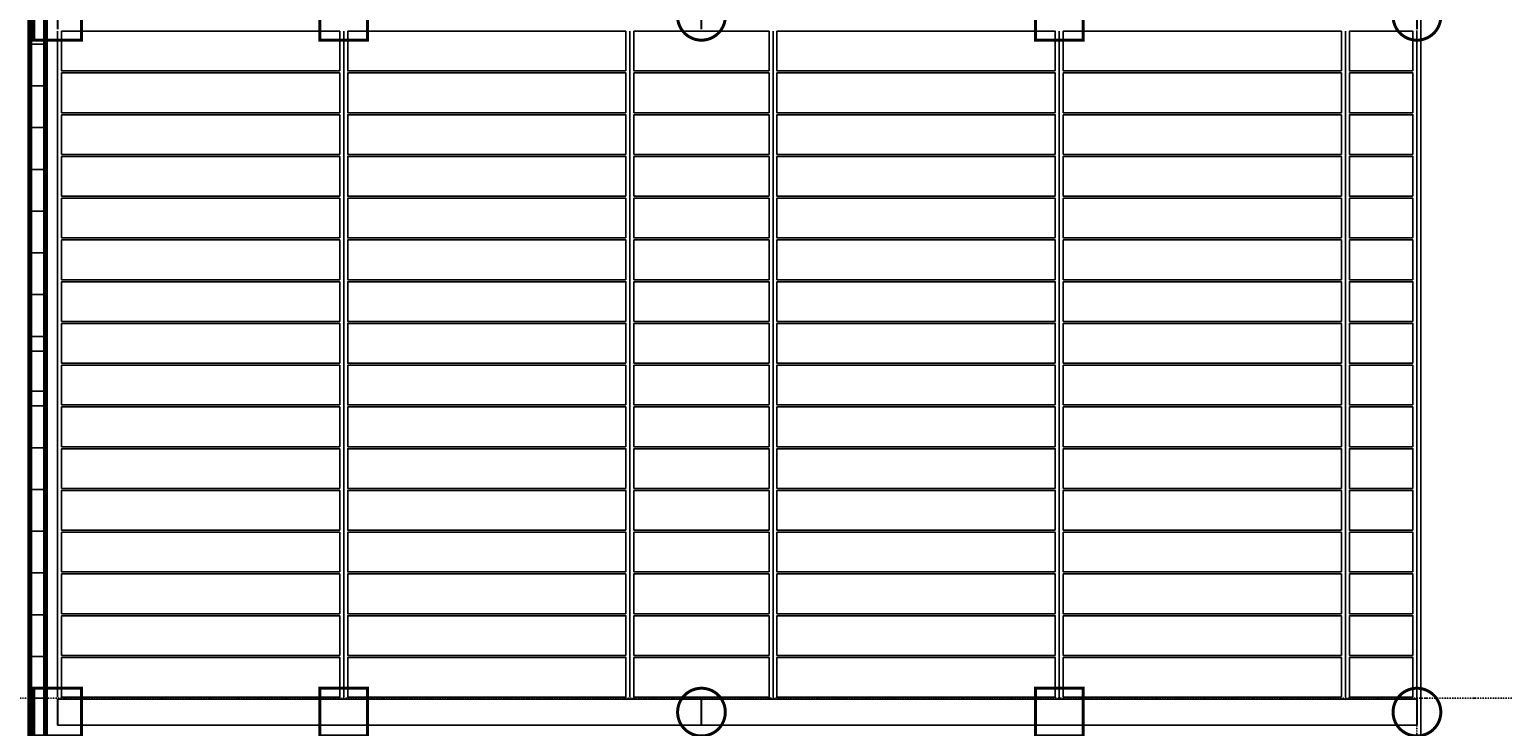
# Model space of a CAD drawing. Header units: millimetres. Extents: x 361 to 67326, y 666 to 56869.
# Tile 109 of 129: x 52678 to 60090, y 23909 to 27415. Entities that reach past the tile are written whole.
import ezdxf

# ---------------------------------------------------------------- set-up
doc = ezdxf.new("R2010")
doc.units = ezdxf.units.MM
doc.linetypes.add('DASHDOT', pattern=[25.4, 12.7, -6.35, 0, -6.35])
doc.linetypes.add('GESTRICHELTX2', pattern=[0.3, 0.2, -0.1])
for name, color, linetype in [('alu uprof', 3, 'Continuous'), ('beugels', 3, 'Continuous'), ('keramiek', 1, 'Continuous'), ('maat', 1, 'Continuous'), ('stramien', 1, 'DASHDOT'), ('vanarris', 253, 'Continuous')]:
    doc.layers.add(name, color=color, linetype=linetype)
doc.styles.add('dd', font='ddHelvetica45.ttf')
doc.dimstyles.new('DD-PEIL MAATVOERING', dxfattribs={"dimscale": 18, "dimtxt": 2, "dimasz": 3, "dimexe": 4, "dimexo": 4, "dimgap": 1, "dimtad": 2, "dimjust": 4, "dimtoh": 1, "dimdec": 0, "dimrnd": 1, "dimzin": 12, "dimdsep": 46, "dimtxsty": 'dd', "dimblk1": 'NONE', "dimblk2": 'PEIL +p', "dimsah": 1, "dimcen": 0, "dimse1": 1, "dimse2": 1, "dimsd1": 1, "dimsd2": 1, "dimclrd": 253, "dimclre": 253, "dimclrt": 7, "dimadec": 0, "dimazin": 0, "dimtfac": 1, "dimtdec": 0, "dimtofl": 0, "dimtmove": 0, "dimatfit": 0, "dimldrblk": 'NONE', "dimfxl": 0.5, "dimtfill": 1, "dimtolj": 1, "dimtzin": 0, "dimarcsym": 0})

# ---------------------------------------------------------------- blocks, each defined once
blk = doc.blocks.new('*U72')
at = {"layer": 'stramien', "color": 1, "ltscale": 0.5}
blk.add_lwpolyline([(0, 21501.2), (0, -25501.2)], dxfattribs=at)
blk = doc.blocks.new('*U71')
at = {"layer": 'stramien', "color": 0, "linetype": 'ByBlock', "lineweight": -2, "transparency": 16777216}
blk.add_blockref('*U72', (50400, 0), dxfattribs=at)
blk = doc.blocks.new('*U303')
at = {"layer": 'keramiek'}
blk.add_lwpolyline([(-700, -100), (700, -100), (700, 100), (-700, 100)], close=True, dxfattribs=at)
blk = doc.blocks.new('*U304')
at = {"layer": 'keramiek', "color": 0, "linetype": 'ByBlock', "lineweight": -2, "transparency": 16777216}
for p in [(0, 3150), (0, 2940), (0, 2730), (0, 2520), (0, 2310), (0, 2100), (0, 1890), (0, 1680), (0, 1470), (0, 1260), (0, 1050), (0, 840), (0, 630), (0, 420), (0, 210), (0, 0)]:
    blk.add_blockref('*U303', p, dxfattribs=at)
blk = doc.blocks.new('*U301')
at = {"layer": 'keramiek'}
blk.add_lwpolyline([(-340, -100), (340, -100), (340, 100), (-340, 100)], close=True, dxfattribs=at)
blk = doc.blocks.new('*U302')
at = {"layer": 'alu uprof', "color": 0, "linetype": 'ByBlock', "lineweight": -2, "transparency": 16777216}
for p in [(0, 3150), (0, 2940), (0, 2730), (0, 2520), (0, 2310), (0, 2100), (0, 1890), (0, 1680), (0, 1470), (0, 1260), (0, 1050), (0, 840), (0, 630), (0, 420), (0, 210), (0, 0)]:
    blk.add_blockref('*U301', p, dxfattribs=at)
blk = doc.blocks.new('*U299')
at = {"layer": 'keramiek'}
blk.add_lwpolyline([(20, -100), (340, -100), (340, 100), (20, 100)], close=True, dxfattribs=at)
blk = doc.blocks.new('*U300')
at = {"layer": 'alu uprof', "color": 0, "linetype": 'ByBlock', "lineweight": -2, "transparency": 16777216}
for p in [(0, 3150), (0, 2940), (0, 2730), (0, 2520), (0, 2310), (0, 2100), (0, 1890), (0, 1680), (0, 1470), (0, 1260), (0, 1050), (0, 840), (0, 630), (0, 420), (0, 210), (0, 0)]:
    blk.add_blockref('*U299', p, dxfattribs=at)
blk = doc.blocks.new('*U297')
at = {"layer": 'keramiek'}
blk.add_lwpolyline([(-700, -100), (700, -100), (700, 100), (-700, 100)], close=True, dxfattribs=at)
blk = doc.blocks.new('*U298')
at = {"layer": 'keramiek', "color": 0, "linetype": 'ByBlock', "lineweight": -2, "transparency": 16777216}
for p in [(0, 3150), (0, 2940), (0, 2730), (0, 2520), (0, 2310), (0, 2100), (0, 1890), (0, 1680), (0, 1470), (0, 1260), (0, 1050), (0, 840), (0, 630), (0, 420), (0, 210), (0, 0)]:
    blk.add_blockref('*U297', p, dxfattribs=at)
blk = doc.blocks.new('*U295')
at = {"layer": 'keramiek'}
blk.add_lwpolyline([(-700, -100), (700, -100), (700, 100), (-700, 100)], close=True, dxfattribs=at)
blk = doc.blocks.new('*U296')
at = {"layer": 'keramiek', "color": 0, "linetype": 'ByBlock', "lineweight": -2, "transparency": 16777216}
for p in [(0, 3150), (0, 2940), (0, 2730), (0, 2520), (0, 2310), (0, 2100), (0, 1890), (0, 1680), (0, 1470), (0, 1260), (0, 1050), (0, 840), (0, 630), (0, 420), (0, 210), (0, 0)]:
    blk.add_blockref('*U295', p, dxfattribs=at)
blk = doc.blocks.new('*U305')
at = {"layer": 'keramiek'}
blk.add_lwpolyline([(-700, -100), (700, -100), (700, 100), (-700, 100)], close=True, dxfattribs=at)
blk = doc.blocks.new('*U294')
at = {"layer": 'keramiek', "color": 0, "linetype": 'ByBlock', "lineweight": -2, "transparency": 16777216}
for p in [(0, 3150), (0, 2940), (0, 2730), (0, 2520), (0, 2310), (0, 2100), (0, 1890), (0, 1680), (0, 1470), (0, 1260), (0, 1050), (0, 840), (0, 630), (0, 420), (0, 210), (0, 0)]:
    blk.add_blockref('*U305', p, dxfattribs=at)
blk = doc.blocks.new('PEIL +p')
blk.add_line((0, 0.5), (0, -0.5))
blk.add_lwpolyline([(0, 0, 0, 1, 0), (1, 0, 1, 1, 0)], format="xyseb")
blk.add_lwpolyline([(0, 0), (1, -0.5), (1, 0.5), (0, 0)], close=True)
blk = doc.blocks.new('*D410')
at = {"layer": 'Defpoints', "color": 0, "transparency": 16777216}
for p in [(58054.1, 38431.2), (62922.7, 38431.2), (60220.4, 17051.2)]:
    blk.add_point(p, dxfattribs=at)
at = {"layer": 'maat', "color": 253, "linetype": 'GESTRICHELTX2', "lineweight": -2, "transparency": 16777216}
blk.add_line((62922.7, 17051.2), (62922.7, 38131.2), dxfattribs=at)
at = {"layer": 'maat', "color": 253, "lineweight": -2, "transparency": 16777216, "xscale": 300, "yscale": 300, "zscale": 300, "rotation": 90}
blk.add_blockref('PEIL +p', (62922.7, 38431.2), dxfattribs=at)
at = {"layer": 'maat', "color": 7, "transparency": 16777216, "insert": (64005.4, 38657.9), "char_height": 200, "attachment_point": 5, "style": 'dd', "bg_fill": 3, "box_fill_scale": 1.1, "bg_fill_color": 256, "bg_fill_true_color": 13158600, "bg_fill_transparency": 0}
blk.add_mtext('\\A1;21380 +p', dxfattribs=at)
blk = doc.blocks.new('_NONE')
at = {"color": 0, "linetype": 'ByBlock'}
blk.add_circle((0, 0), 0.25, dxfattribs=at)
blk = doc.blocks.new('*D414')
at = {"layer": 'Defpoints', "color": 0, "transparency": 16777216}
for p in [(57991.1, 48931.2), (62922.7, 48931.2), (60220.4, 17051.2)]:
    blk.add_point(p, dxfattribs=at)
at = {"layer": 'maat', "color": 253, "linetype": 'GESTRICHELTX2', "lineweight": -2, "transparency": 16777216}
blk.add_line((62922.7, 17051.2), (62922.7, 48631.2), dxfattribs=at)
at = {"layer": 'maat', "color": 253, "lineweight": -2, "transparency": 16777216, "xscale": 300, "yscale": 300, "zscale": 300, "rotation": 90}
blk.add_blockref('PEIL +p', (62922.7, 48931.2), dxfattribs=at)
at = {"layer": 'maat', "color": 7, "transparency": 16777216, "insert": (64006.3, 49157.9), "char_height": 200, "attachment_point": 5, "style": 'dd', "bg_fill": 3, "box_fill_scale": 1.1, "bg_fill_color": 256, "bg_fill_true_color": 13158600, "bg_fill_transparency": 0}
blk.add_mtext('\\A1;31880 +p', dxfattribs=at)

msp = doc.modelspace()

# ---------------------------------------------------------------- linework, layer by layer
at = {"layer": 'alu uprof'}
for points in [[(59678.9, 19916.2), (60558.9, 19916.2), (60558.9, 38336.2), (59678.9, 38336.2)], [(52818.9, 23916.2), (56058.9, 23916.2), (56058.9, 24046.2), (52818.9, 24046.2)], [(56058.9, 23916.2), (59658.9, 23916.2), (59658.9, 24046.2), (56058.9, 24046.2)]]:
    msp.add_lwpolyline(points, close=True, dxfattribs=at)
for points in [[(52818.9, 27406.2), (52818.9, 24056.2)], [(54258.9, 27406.2), (54258.9, 24056.2)], [(55698.9, 27406.2), (55698.9, 24056.2)], [(56418.9, 27406.2), (56418.9, 24056.2)], [(57858.9, 27406.2), (57858.9, 24056.2)], [(59298.9, 27406.2), (59298.9, 24056.2)], [(59658.9, 27406.2), (59658.9, 24056.2)]]:
    msp.add_lwpolyline(points, dxfattribs=at)
at = {"layer": 'beugels', "color": 93, "const_width": 15}
for points in [[(52938.9, 27361.2), (52698.9, 27361.2), (52698.9, 27601.2), (52938.9, 27601.2)], [(54378.9, 27361.2), (54138.9, 27361.2), (54138.9, 27601.2), (54378.9, 27601.2)], [(52938.9, 23861.2), (52698.9, 23861.2), (52698.9, 24101.2), (52938.9, 24101.2)], [(54378.9, 23861.2), (54138.9, 23861.2), (54138.9, 24101.2), (54378.9, 24101.2)]]:
    msp.add_lwpolyline(points, close=True, dxfattribs=at)
at = {"layer": 'beugels', "color": 10, "const_width": 15}
for points in [[(56179, 27482.1, 0.412064), (56058.9, 27601.3, 0.412362), (55938.8, 27481.9, 0.416068), (56058.9, 27361.1, 0.416366)], [(56179, 23982.1, 0.412064), (56058.9, 24101.3, 0.412362), (55938.8, 23981.9, 0.416068), (56058.9, 23861.1, 0.416366)]]:
    msp.add_lwpolyline(points, format="xyb", close=True, dxfattribs=at)
at = {"layer": 'beugels', "color": 10, "const_width": 10}
for points in [[(52818.9, 27416.2), (52818.9, 27546.2)], [(56058.9, 27416.2), (56058.9, 27546.2)], [(52818.9, 23916.2), (52818.9, 24046.2)], [(56058.9, 23916.2), (56058.9, 24046.2)]]:
    msp.add_lwpolyline(points, dxfattribs=at)
at = {"layer": 'stramien', "color": 1, "ltscale": 0.5}
msp.add_lwpolyline([(1736.5, 24051.2), (67326.2, 24051.2)], dxfattribs=at)
at = {"layer": 'vanarris', "lineweight": 70}
for p, q in [((52678.9, 50296.2), (52678.9, 18796.2)), ((52758.9, 50296.2), (52758.9, 16981.2))]:
    msp.add_line(p, q, dxfattribs=at)
at = {"layer": 'vanarris', "lineweight": 25}
for p, q in [((52758.9, 27341.2), (52678.9, 27341.2)), ((52758.9, 27131.2), (52678.9, 27131.2)), ((52758.9, 26921.2), (52678.9, 26921.2)), ((52758.9, 26711.2), (52678.9, 26711.2)), ((52758.9, 26501.2), (52678.9, 26501.2)), ((52758.9, 26291.2), (52678.9, 26291.2)), ((52758.9, 26081.2), (52678.9, 26081.2)), ((52758.9, 25871.2), (52678.9, 25871.2)), ((52758.9, 25796.2), (52678.9, 25796.2)), ((52758.9, 25596.2), (52678.9, 25596.2)), ((52758.9, 25521.2), (52678.9, 25521.2)), ((52758.9, 25311.2), (52678.9, 25311.2)), ((52758.9, 25101.2), (52678.9, 25101.2)), ((52758.9, 24891.2), (52678.9, 24891.2)), ((52758.9, 24681.2), (52678.9, 24681.2)), ((52758.9, 24471.2), (52678.9, 24471.2)), ((52758.9, 24261.2), (52678.9, 24261.2)), ((52758.9, 24051.2), (52678.9, 24051.2))]:
    msp.add_line(p, q, dxfattribs=at)

# ---------------------------------------------------------------- block references
at = {"layer": 'alu uprof', "xscale": -1}
for name, p in [('*U302', (56058.9, 24156.2)), ('*U300', (59658.9, 24156.2))]:
    msp.add_blockref(name, p, dxfattribs=at)
at = {"layer": 'keramiek', "xscale": -1}
for name, p in [('*U294', (53538.9, 24156.2)), ('*U296', (54978.9, 24156.2)), ('*U298', (57138.9, 24156.2)), ('*U304', (58578.9, 24156.2))]:
    msp.add_blockref(name, p, dxfattribs=at)
at = {"layer": 'stramien'}
msp.add_blockref('*U71', (9258.9, 34362.5), dxfattribs=at)

# ---------------------------------------------------------------- next in the draw order: dimensions: what is measured, and where the dimension line sits
at = {"layer": 'maat'}
dim = msp.add_linear_dim(base=(62922.7, 38431.2), p1=(60220.4, 17051.2), p2=(58054.1, 38431.2), angle=90, dimstyle='DD-PEIL MAATVOERING', override={"dimpost": ' +p'}, dxfattribs=at)
dim.commit()
dim.dimension.update_dxf_attribs({"geometry": '*D410', "text_midpoint": (64005.4, 38657.9)})

# ---------------------------------------------------------------- next in the draw order: dimensions: what is measured, and where the dimension line sits
dim = msp.add_linear_dim(base=(62922.7, 48931.2), p1=(60220.4, 17051.2), p2=(57991.1, 48931.2), angle=90, dimstyle='DD-PEIL MAATVOERING', override={"dimpost": ' +p'}, dxfattribs=at)
dim.commit()
dim.dimension.update_dxf_attribs({"geometry": '*D414', "text_midpoint": (64006.3, 49157.9)})

# ---------------------------------------------------------------- next in the draw order: linework, layer by layer
at = {"layer": 'beugels', "color": 93, "const_width": 15}
for points in [[(57978.9, 27361.2), (57738.9, 27361.2), (57738.9, 27601.2), (57978.9, 27601.2)], [(57978.9, 23861.2), (57738.9, 23861.2), (57738.9, 24101.2), (57978.9, 24101.2)]]:
    msp.add_lwpolyline(points, close=True, dxfattribs=at)
at = {"layer": 'beugels', "color": 10, "const_width": 15}
for points in [[(59779, 27482.1, 0.412064), (59658.9, 27601.3, 0.412362), (59538.8, 27481.9, 0.416068), (59658.9, 27361.1, 0.416366)], [(59779, 23982.1, 0.412064), (59658.9, 24101.3, 0.412362), (59538.8, 23981.9, 0.416068), (59658.9, 23861.1, 0.416366)]]:
    msp.add_lwpolyline(points, format="xyb", close=True, dxfattribs=at)
at = {"layer": 'beugels', "color": 10, "const_width": 10}
for points in [[(59658.9, 27416.2), (59658.9, 27546.2)], [(59658.9, 23916.2), (59658.9, 24046.2)]]:
    msp.add_lwpolyline(points, dxfattribs=at)

doc.saveas('drawing.dxf')
